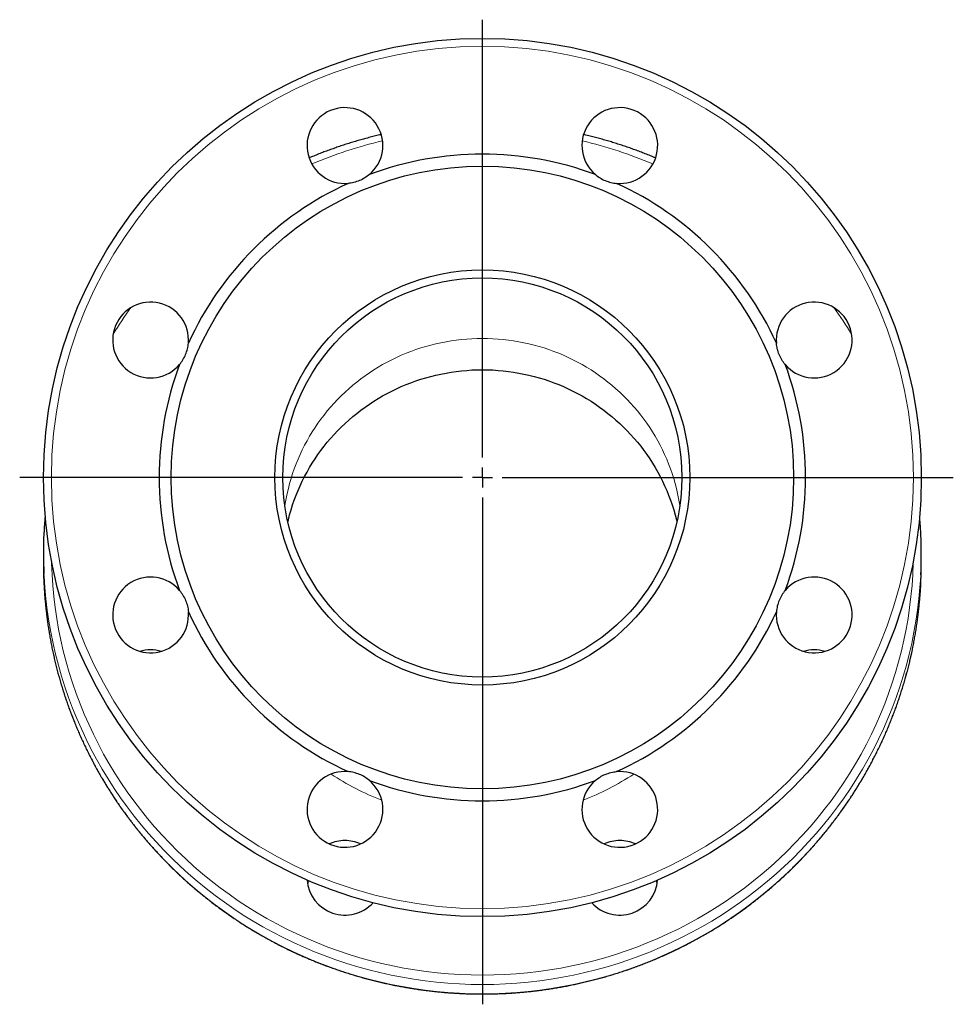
# Model space of a CAD drawing. Header units: millimetres. Extents: x 109 to 743, y 37 to 572.
# Tile 4 of 4: x 509 to 743, y 325 to 572. Entities that reach past the tile are written whole.
import ezdxf

# ---------------------------------------------------------------- set-up
doc = ezdxf.new("R2010")
doc.units = ezdxf.units.MM
doc.layers.add('FORMAT', color=7, linetype='Continuous')

# ---------------------------------------------------------------- blocks, each defined once
blk = doc.blocks.new('SW_CENTERMARKSYMBOL_0')
at = {"layer": 'FORMAT', "color": 0}
for p, q in [((0, 5), (0, 114.68)), ((0, 0), (0, 2.5)), ((-5, 0), (-115.95, 0)), ((0, 0), (-2.5, 0)), ((0, 0), (0, -2.5)), ((0, 0), (2.5, 0)), ((5, 0), (118.02, 0)), ((0, -5), (0, -131.97))]:
    blk.add_line(p, q, dxfattribs=at)

msp = doc.modelspace()

# ---------------------------------------------------------------- linework, layer by layer
at = {"color": 7, "linetype": 'Continuous', "lineweight": 25}
for p, q in [((515.35, 437.79), (515.35, 435.45)), ((735.35, 435.45), (735.35, 437.79))]:
    msp.add_line(p, q, dxfattribs=at)
at = {"color": 8, "linetype": 'Continuous', "lineweight": 18, "flags": 128}
for points in [[(575.86, 449.74), (575.96, 450.38), (576.19, 451.65), (576.44, 452.91), (576.73, 454.16), (577.05, 455.4), (577.41, 456.64), (577.8, 457.87), (578.22, 459.08), (578.67, 460.29), (579.15, 461.48), (579.67, 462.66), (580.22, 463.82), (580.8, 464.97), (581.41, 466.11), (582.05, 467.23), (582.72, 468.33), (583.41, 469.42), (584.14, 470.49), (584.9, 471.54), (585.68, 472.56), (586.49, 473.57), (587.33, 474.56), (588.19, 475.52), (589.08, 476.47), (589.99, 477.39), (590.93, 478.28), (591.89, 479.15), (592.88, 480), (593.88, 480.82), (594.91, 481.62), (595.96, 482.38), (597.03, 483.13), (598.12, 483.84), (599.22, 484.52), (600.35, 485.18), (601.49, 485.81), (602.65, 486.41), (603.82, 486.97), (605.01, 487.51), (606.21, 488.02), (607.43, 488.49), (608.66, 488.94), (609.9, 489.35), (611.15, 489.73), (612.41, 490.08), (613.68, 490.4), (614.95, 490.68), (616.24, 490.93), (617.53, 491.15), (618.82, 491.33), (620.12, 491.48), (621.43, 491.6), (622.73, 491.68), (624.04, 491.73), (625.35, 491.75), (626.66, 491.73), (627.96, 491.68), (629.27, 491.6), (630.57, 491.48), (631.87, 491.33), (633.17, 491.15), (634.46, 490.93), (635.74, 490.68), (637.02, 490.4), (638.29, 490.08), (639.55, 489.73), (640.8, 489.35), (642.04, 488.94), (643.27, 488.49), (644.48, 488.02), (645.68, 487.51), (646.87, 486.97), (648.05, 486.41), (649.21, 485.81), (650.35, 485.18), (651.47, 484.52), (652.58, 483.84), (653.67, 483.13), (654.74, 482.38), (655.79, 481.62), (656.81, 480.82), (657.82, 480), (658.8, 479.15), (659.77, 478.28), (660.7, 477.39), (661.62, 476.47), (662.51, 475.52), (663.37, 474.56), (664.21, 473.57), (665.02, 472.56), (665.8, 471.54), (666.55, 470.49), (667.28, 469.42), (667.98, 468.33), (668.65, 467.23), (669.29, 466.11), (669.9, 464.97), (670.48, 463.82), (671.03, 462.66), (671.54, 461.48), (672.03, 460.29), (672.48, 459.08), (672.9, 457.87), (673.29, 456.64), (673.64, 455.4), (673.97, 454.16), (674.26, 452.91), (674.51, 451.65), (674.73, 450.38), (674.83, 449.74)], [(517.37, 435.9), (517.39, 435.41), (517.5, 432.64), (517.68, 429.87), (517.94, 427.11), (518.27, 424.36), (518.68, 421.61), (519.16, 418.88), (519.71, 416.16), (520.33, 413.45), (521.03, 410.77), (521.8, 408.1), (522.63, 405.45), (523.54, 402.82), (524.52, 400.22), (525.57, 397.65), (526.69, 395.1), (527.87, 392.58), (529.12, 390.09), (530.44, 387.64), (531.82, 385.22), (533.26, 382.84), (534.77, 380.49), (536.34, 378.19), (537.97, 375.92), (539.67, 373.7), (541.42, 371.52), (543.22, 369.39), (545.09, 367.3), (547.01, 365.27), (548.98, 363.28), (551.01, 361.35), (553.08, 359.46), (555.21, 357.64), (557.38, 355.86), (559.6, 354.15), (561.87, 352.49), (564.18, 350.89), (566.53, 349.35), (568.92, 347.87), (571.35, 346.45), (573.82, 345.09), (576.32, 343.8), (578.85, 342.58), (581.42, 341.42), (584.02, 340.32), (586.64, 339.29), (589.3, 338.33), (591.97, 337.44), (594.67, 336.62), (597.4, 335.87), (600.14, 335.18), (602.89, 334.57), (605.67, 334.03), (608.45, 333.56), (611.25, 333.16), (614.06, 332.84), (616.87, 332.58), (619.7, 332.4), (622.52, 332.29), (625.35, 332.26), (628.18, 332.29), (631, 332.4), (633.82, 332.58), (636.64, 332.84), (639.44, 333.16), (642.24, 333.56), (645.03, 334.03), (647.8, 334.57), (650.56, 335.18), (653.3, 335.87), (656.02, 336.62), (658.72, 337.44), (661.4, 338.33), (664.05, 339.29), (666.68, 340.32), (669.28, 341.42), (671.84, 342.58), (674.38, 343.8), (676.88, 345.09), (679.35, 346.45), (681.78, 347.87), (684.17, 349.35), (686.52, 350.89), (688.83, 352.49), (691.09, 354.15), (693.31, 355.86), (695.49, 357.64), (697.61, 359.46), (699.69, 361.35), (701.72, 363.28), (703.69, 365.27), (705.61, 367.3), (707.47, 369.39), (709.28, 371.52), (711.03, 373.7), (712.72, 375.92), (714.35, 378.19), (715.92, 380.49), (717.43, 382.84), (718.88, 385.22), (720.26, 387.64), (721.58, 390.09), (722.83, 392.58), (724.01, 395.1), (725.13, 397.65), (726.17, 400.22), (727.15, 402.82), (728.06, 405.45), (728.9, 408.1), (729.67, 410.77), (730.36, 413.45), (730.99, 416.16), (731.54, 418.88), (732.02, 421.61), (732.42, 424.36), (732.76, 427.11), (733.02, 429.87), (733.2, 432.64), (733.31, 435.41), (733.32, 435.9)], [(735.22, 432.55), (735.2, 432.15), (735.01, 429.33), (734.75, 426.51), (734.41, 423.71), (733.99, 420.91), (733.51, 418.13), (732.94, 415.36), (732.31, 412.61), (731.6, 409.87), (730.82, 407.15), (729.96, 404.45), (729.04, 401.78), (728.04, 399.13), (726.97, 396.51), (725.84, 393.91), (724.63, 391.35), (723.36, 388.81), (722.02, 386.31), (720.61, 383.85), (719.14, 381.42), (717.6, 379.03), (716, 376.68), (714.34, 374.38), (712.62, 372.11), (710.83, 369.9), (708.99, 367.73), (707.09, 365.6), (705.14, 363.53), (703.13, 361.5), (701.07, 359.53), (698.95, 357.62), (696.79, 355.75), (694.57, 353.95), (692.31, 352.2), (690, 350.51), (687.65, 348.88), (685.26, 347.31), (682.82, 345.8), (680.35, 344.36), (677.84, 342.98), (675.29, 341.66), (672.7, 340.42), (670.09, 339.23), (667.44, 338.12), (664.77, 337.07), (662.07, 336.09), (659.34, 335.19), (656.59, 334.35), (653.82, 333.58), (651.03, 332.89), (648.22, 332.26), (645.39, 331.71), (642.56, 331.23), (639.71, 330.83), (636.85, 330.5), (633.98, 330.24), (631.11, 330.05), (628.23, 329.94), (625.35, 329.91), (622.47, 329.94), (619.59, 330.05), (616.72, 330.24), (613.85, 330.5), (610.99, 330.83), (608.14, 331.23), (605.3, 331.71), (602.48, 332.26), (599.67, 332.89), (596.88, 333.58), (594.11, 334.35), (591.36, 335.19), (588.63, 336.09), (585.93, 337.07), (583.25, 338.12), (580.61, 339.23), (577.99, 340.42), (575.41, 341.66), (572.86, 342.98), (570.35, 344.36), (567.87, 345.8), (565.44, 347.31), (563.04, 348.88), (560.69, 350.51), (558.38, 352.2), (556.12, 353.95), (553.91, 355.75), (551.74, 357.62), (549.63, 359.53), (547.57, 361.5), (545.56, 363.53), (543.6, 365.6), (541.7, 367.73), (539.86, 369.9), (538.08, 372.11), (536.36, 374.38), (534.69, 376.68), (533.09, 379.03), (531.56, 381.42), (530.09, 383.85), (528.68, 386.31), (527.34, 388.81), (526.06, 391.35), (524.86, 393.91), (523.72, 396.51), (522.65, 399.13), (521.66, 401.78), (520.73, 404.45), (519.88, 407.15), (519.1, 409.87), (518.39, 412.61), (517.75, 415.36), (517.19, 418.13), (516.7, 420.91), (516.29, 423.71), (515.95, 426.51), (515.69, 429.33), (515.5, 432.15), (515.47, 432.7)], [(515.46, 430.56), (515.5, 429.8), (515.69, 426.99), (515.95, 424.17), (516.29, 421.37), (516.7, 418.57), (517.19, 415.79), (517.75, 413.02), (518.39, 410.27), (519.1, 407.53), (519.88, 404.81), (520.73, 402.11), (521.66, 399.44), (522.65, 396.79), (523.72, 394.16), (524.86, 391.57), (526.06, 389), (527.34, 386.47), (528.68, 383.97), (530.09, 381.51), (531.56, 379.08), (533.09, 376.69), (534.69, 374.34), (536.36, 372.04), (538.08, 369.77), (539.86, 367.56), (541.7, 365.38), (543.6, 363.26), (545.56, 361.19), (547.57, 359.16), (549.63, 357.19), (551.74, 355.28), (553.91, 353.41), (556.12, 351.61), (558.38, 349.86), (560.69, 348.17), (563.04, 346.54), (565.44, 344.97), (567.87, 343.46), (570.35, 342.02), (572.86, 340.64), (575.41, 339.32), (577.99, 338.07), (580.61, 336.89), (583.25, 335.78), (585.93, 334.73), (588.63, 333.75), (591.36, 332.84), (594.11, 332.01), (596.88, 331.24), (599.67, 330.55), (602.48, 329.92), (605.3, 329.37), (608.14, 328.89), (610.99, 328.49), (613.85, 328.16), (616.72, 327.9), (619.59, 327.71), (622.47, 327.6), (625.35, 327.56)], [(625.35, 327.56), (628.23, 327.6), (631.11, 327.71), (633.98, 327.9), (636.85, 328.16), (639.71, 328.49), (642.56, 328.89), (645.39, 329.37), (648.22, 329.92), (651.03, 330.55), (653.82, 331.24), (656.59, 332.01), (659.34, 332.84), (662.07, 333.75), (664.77, 334.73), (667.44, 335.78), (670.09, 336.89), (672.7, 338.07), (675.29, 339.32), (677.84, 340.64), (680.35, 342.02), (682.82, 343.46), (685.26, 344.97), (687.65, 346.54), (690, 348.17), (692.31, 349.86), (694.57, 351.61), (696.79, 353.41), (698.95, 355.28), (701.07, 357.19), (703.13, 359.16), (705.14, 361.19), (707.09, 363.26), (708.99, 365.38), (710.83, 367.56), (712.62, 369.77), (714.34, 372.04), (716, 374.34), (717.6, 376.69), (719.14, 379.08), (720.61, 381.51), (722.02, 383.97), (723.36, 386.47), (724.63, 389), (725.84, 391.57), (726.97, 394.16), (728.04, 396.79), (729.04, 399.44), (729.96, 402.11), (730.82, 404.81), (731.6, 407.53), (732.31, 410.27), (732.94, 413.02), (733.51, 415.79), (733.99, 418.57), (734.41, 421.37), (734.75, 424.17), (735.01, 426.99), (735.2, 429.8), (735.24, 430.6)]]:
    msp.add_lwpolyline(points, dxfattribs=at)
at = {"color": 7, "linetype": 'Continuous', "lineweight": 25, "flags": 128}
for points in [[(576.6, 445.78), (576.73, 446.31), (577.05, 447.56), (577.41, 448.79), (577.8, 450.02), (578.22, 451.24), (578.67, 452.44), (579.15, 453.63), (579.67, 454.81), (580.22, 455.98), (580.8, 457.13), (581.41, 458.27), (582.05, 459.39), (582.72, 460.49), (583.41, 461.57), (584.14, 462.64), (584.9, 463.69), (585.68, 464.72), (586.49, 465.73), (587.33, 466.71), (588.19, 467.68), (589.08, 468.62), (589.99, 469.54), (590.93, 470.44), (591.89, 471.31), (592.88, 472.16), (593.88, 472.98), (594.91, 473.77), (595.96, 474.54), (597.03, 475.28), (598.12, 475.99), (599.22, 476.68), (600.35, 477.33), (601.49, 477.96), (602.65, 478.56), (603.82, 479.13), (605.01, 479.67), (606.21, 480.17), (607.43, 480.65), (608.66, 481.09), (609.9, 481.5), (611.15, 481.89), (612.41, 482.23), (613.68, 482.55), (614.95, 482.83), (616.24, 483.08), (617.53, 483.3), (618.82, 483.49), (620.12, 483.64), (621.43, 483.75), (622.73, 483.84), (624.04, 483.89), (625.35, 483.9), (626.66, 483.89), (627.96, 483.84), (629.27, 483.75), (630.57, 483.64), (631.87, 483.49), (633.17, 483.3), (634.46, 483.08), (635.74, 482.83), (637.02, 482.55), (638.29, 482.23), (639.55, 481.89), (640.8, 481.5), (642.04, 481.09), (643.27, 480.65), (644.48, 480.17), (645.68, 479.67), (646.87, 479.13), (648.05, 478.56), (649.21, 477.96), (650.35, 477.33), (651.47, 476.68), (652.58, 475.99), (653.67, 475.28), (654.74, 474.54), (655.79, 473.77), (656.81, 472.98), (657.82, 472.16), (658.8, 471.31), (659.77, 470.44), (660.7, 469.54), (661.62, 468.62), (662.51, 467.68), (663.37, 466.71), (664.21, 465.73), (665.02, 464.72), (665.8, 463.69), (666.55, 462.64), (667.28, 461.57), (667.98, 460.49), (668.65, 459.39), (669.29, 458.27), (669.9, 457.13), (670.48, 455.98), (671.03, 454.81), (671.54, 453.63), (672.03, 452.44), (672.48, 451.24), (672.9, 450.02), (673.29, 448.79), (673.64, 447.56), (673.97, 446.31), (674.09, 445.78)], [(515.35, 435.45), (515.39, 432.63), (515.46, 430.56)], [(735.24, 430.6), (735.31, 432.63), (735.35, 435.45)]]:
    msp.add_lwpolyline(points, dxfattribs=at)
at = {"color": 7, "linetype": 'Continuous', "lineweight": 25}
for radius in [110, 78, 52, 50]:
    msp.add_circle((625.35, 456.91), radius, dxfattribs=at)
at = {"color": 8, "linetype": 'Continuous', "lineweight": 18}
msp.add_circle((625.35, 456.91), 108, dxfattribs=at)
at = {"color": 7, "linetype": 'Continuous', "lineweight": 25}
for centre, radius, start, end in [((590.91, 540.06), 9.5, 310.1781, 274.8219), ((659.79, 540.06), 9.5, 265.1781, 229.8219), ((625.35, 456.91), 81, 69.541, 110.459), ((625.35, 456.91), 81, 114.541, 155.459), ((625.35, 456.91), 81, 24.541, 65.459), ((542.2, 491.35), 9.5, 355.1781, 319.8219), ((708.5, 491.35), 9.5, 220.1781, 184.8219), ((625.35, 456.91), 81, 159.541, 200.459), ((625.35, 456.91), 81, 339.541, 20.459), ((621.16, 437.79), 105.82, 177.3051, 182.7585), ((629.53, 437.79), 105.82, 357.1595, 2.5805), ((542.2, 422.47), 9.5, 40.1781, 4.8219), ((708.5, 422.47), 9.5, 175.1781, 139.8219), ((625.35, 456.91), 81, 204.541, 245.459), ((625.35, 456.91), 81, 294.541, 335.459), ((542.2, 404.05), 9.67, 89.9953, 105.9338), ((542.2, 404.05), 9.67, 74.0642, 90.0067), ((708.5, 404.05), 9.67, 89.9953, 105.9338), ((708.5, 404.05), 9.67, 74.0642, 90.0067), ((590.91, 373.76), 9.5, 85.1781, 49.8219), ((659.79, 373.76), 9.5, 130.1781, 94.8219), ((625.35, 456.91), 81, 249.541, 290.459), ((590.9, 356.29), 9.66, 89.9823, 114.0042), ((590.91, 356.29), 9.66, 65.9958, 90.0177), ((659.79, 356.29), 9.66, 89.9823, 114.0042), ((659.79, 356.29), 9.66, 65.9958, 90.0177), ((590.92, 356.82), 9.53, 184.5602, 317.4819), ((590.57, 353.51), 9.16, 164.6758, 170.1706), ((659.77, 356.82), 9.53, 222.5181, 355.4398), ((660.13, 353.51), 9.16, 9.8294, 15.3242)]:
    msp.add_arc(centre, radius, start, end, dxfattribs=at)
at = {"color": 8, "linetype": 'Continuous', "lineweight": 18}
for centre, radius, start, end in [((625.22, 434.6), 109.49, 103.1391, 112.9116), ((625.47, 434.6), 109.49, 67.0884, 76.8609), ((622.94, 437.5), 105.74, 144.1217, 148.4693), ((627.76, 437.5), 105.74, 31.5307, 35.8783), ((625.09, 440), 68.65, 236.7336, 248.6804), ((625.61, 440.01), 68.66, 291.3204, 303.2656)]:
    msp.add_arc(centre, radius, start, end, dxfattribs=at)
at = {"color": 7, "linetype": 'Continuous', "lineweight": 25}
for points, knots in [([(600, 542.81), (599.96, 542.8), (599.47, 542.69), (598.54, 542.46), (597.19, 542.13), (595.85, 541.77), (594.52, 541.4), (593.19, 541.01), (591.87, 540.6), (590.55, 540.18), (589.24, 539.74), (587.93, 539.28), (586.63, 538.81), (585.33, 538.33), (584.05, 537.82), (582.91, 537.37), (582.21, 537.07), (581.93, 536.95)], [0, 0, 0, 0, 0.006033, 0.078838, 0.151643, 0.224447, 0.297252, 0.370056, 0.44286, 0.515664, 0.588468, 0.661271, 0.734074, 0.806877, 0.87968, 0.952482, 1, 1, 1, 1]), ([(668.76, 536.96), (668.64, 537.01), (668.1, 537.24), (667.13, 537.63), (665.84, 538.14), (664.55, 538.63), (663.25, 539.11), (661.95, 539.57), (660.64, 540.02), (659.32, 540.44), (658, 540.86), (656.67, 541.25), (655.34, 541.63), (654, 541.99), (652.66, 542.34), (651.56, 542.61), (650.91, 542.76), (650.7, 542.81)], [0, 0, 0, 0, 0.020114, 0.092937, 0.16576, 0.238584, 0.311408, 0.384232, 0.457057, 0.529882, 0.602707, 0.675532, 0.748358, 0.821184, 0.89401, 0.966836, 1, 1, 1, 1]), ([(597.04, 532.8), (596.67, 532.49), (596.28, 532.21), (595.45, 531.7), (595, 531.47), (594.08, 531.09), (593.61, 530.94), (592.65, 530.71), (592.17, 530.63), (591.71, 530.59)], [0, 0, 0, 0, 0.25, 0.25, 0.5, 0.5, 0.75, 0.75, 1, 1, 1, 1]), ([(653.66, 532.8), (654.02, 532.49), (654.41, 532.21), (655.25, 531.7), (655.7, 531.47), (656.61, 531.09), (657.08, 530.94), (658.05, 530.71), (658.52, 530.63), (658.99, 530.59)], [0, 0, 0, 0, 0.25, 0.25, 0.5, 0.5, 0.75, 0.75, 1, 1, 1, 1]), ([(549.46, 485.22), (549.76, 485.59), (550.05, 485.98), (550.56, 486.81), (550.79, 487.26), (551.17, 488.18), (551.32, 488.65), (551.55, 489.61), (551.63, 490.08), (551.67, 490.55)], [0, 0, 0, 0, 0.25, 0.25, 0.5, 0.5, 0.75, 0.75, 1, 1, 1, 1]), ([(701.24, 485.22), (700.93, 485.59), (700.65, 485.98), (700.14, 486.81), (699.91, 487.26), (699.53, 488.18), (699.38, 488.65), (699.15, 489.61), (699.07, 490.08), (699.03, 490.55)], [0, 0, 0, 0, 0.25, 0.25, 0.5, 0.5, 0.75, 0.75, 1, 1, 1, 1]), ([(515.78, 447.31), (515.74, 446.89), (515.66, 446.02), (515.57, 444.69), (515.5, 443.6), (515.48, 442.96), (515.47, 442.77)], [0, 0, 0, 0, 0.277994, 0.576865, 0.875736, 1, 1, 1, 1]), ([(735.24, 442.56), (735.24, 442.65), (735.21, 443.19), (735.16, 444.19), (735.07, 445.55), (734.99, 446.58), (734.93, 447.17), (734.92, 447.3)], [0, 0, 0, 0, 0.0572964, 0.3437642, 0.6302321, 0.9167002, 1, 1, 1, 1]), ([(515.46, 430.56), (515.46, 430.51), (515.48, 430.01), (515.54, 429.05), (515.63, 427.7), (515.74, 426.34), (515.86, 424.98), (516.01, 423.63), (516.17, 422.28), (516.35, 420.93), (516.54, 419.58), (516.75, 418.24), (516.98, 416.9), (517.23, 415.56), (517.49, 414.22), (517.78, 412.89), (518.07, 411.56), (518.39, 410.24), (518.72, 408.92), (519.07, 407.6), (519.44, 406.29), (519.82, 404.98), (520.22, 403.68), (520.64, 402.38), (521.07, 401.09), (521.52, 399.8), (521.99, 398.52), (522.47, 397.25), (522.97, 395.98), (523.48, 394.71), (524.01, 393.46), (524.56, 392.21), (525.12, 390.96), (525.7, 389.73), (526.3, 388.5), (526.91, 387.28), (527.54, 386.06), (528.18, 384.86), (528.84, 383.66), (529.51, 382.47), (530.2, 381.29), (530.9, 380.12), (531.62, 378.96), (532.35, 377.8), (533.1, 376.65), (533.86, 375.52), (534.64, 374.39), (535.43, 373.28), (536.24, 372.17), (537.06, 371.07), (537.89, 369.98), (538.74, 368.91), (539.6, 367.84), (540.48, 366.79), (541.37, 365.74), (542.27, 364.71), (543.19, 363.69), (544.11, 362.68), (545.06, 361.68), (546.01, 360.69), (546.98, 359.72), (547.96, 358.75), (548.95, 357.8), (549.95, 356.86), (550.97, 355.94), (551.99, 355.02), (553.03, 354.12), (554.08, 353.23), (555.15, 352.36), (556.22, 351.5), (557.3, 350.65), (558.4, 349.81), (559.5, 348.99), (560.62, 348.19), (561.75, 347.39), (562.88, 346.61), (564.03, 345.85), (565.18, 345.1), (566.35, 344.36), (567.53, 343.64), (568.71, 342.93), (569.9, 342.24), (571.1, 341.56), (572.32, 340.89), (573.53, 340.25), (574.76, 339.61), (576, 338.99), (577.24, 338.39), (578.49, 337.8), (579.75, 337.23), (581.02, 336.68), (582.29, 336.14), (583.57, 335.61), (584.85, 335.1), (586.15, 334.61), (587.45, 334.13), (588.75, 333.67), (590.06, 333.23), (591.38, 332.8), (592.7, 332.39), (594.03, 331.99), (595.36, 331.61), (596.69, 331.25), (598.03, 330.9), (599.38, 330.57), (600.73, 330.26), (602.08, 329.96), (603.44, 329.69), (604.8, 329.42), (606.17, 329.18), (607.53, 328.95), (608.9, 328.74), (610.27, 328.54), (611.65, 328.36), (613.03, 328.2), (614.41, 328.06), (615.79, 327.93), (617.17, 327.82), (618.55, 327.73), (619.94, 327.65), (621.32, 327.6), (622.71, 327.55), (624.05, 327.53), (624.93, 327.53), (625.35, 327.53)], [0, 0, 0, 0, 0.000881, 0.009143, 0.017405, 0.025666, 0.033928, 0.042189, 0.050451, 0.058712, 0.066974, 0.075236, 0.083497, 0.091759, 0.100021, 0.108282, 0.116544, 0.124806, 0.133068, 0.141329, 0.149591, 0.157853, 0.166115, 0.174377, 0.182639, 0.190901, 0.199163, 0.207425, 0.215687, 0.223949, 0.232211, 0.240473, 0.248736, 0.256998, 0.26526, 0.273523, 0.281785, 0.290048, 0.29831, 0.306573, 0.314835, 0.323098, 0.331361, 0.339623, 0.347886, 0.356149, 0.364412, 0.372675, 0.380938, 0.389201, 0.397464, 0.405727, 0.413991, 0.422254, 0.430517, 0.438781, 0.447044, 0.455307, 0.463571, 0.471835, 0.480098, 0.488362, 0.496626, 0.50489, 0.513153, 0.521417, 0.529681, 0.537945, 0.546209, 0.554474, 0.562738, 0.571002, 0.579266, 0.587531, 0.595795, 0.604059, 0.612324, 0.620589, 0.628853, 0.637118, 0.645382, 0.653647, 0.661912, 0.670177, 0.678442, 0.686706, 0.694971, 0.703236, 0.711501, 0.719766, 0.728032, 0.736297, 0.744562, 0.752827, 0.761092, 0.769358, 0.777623, 0.785888, 0.794154, 0.802419, 0.810684, 0.81895, 0.827215, 0.835481, 0.843746, 0.852012, 0.860278, 0.868543, 0.876809, 0.885074, 0.89334, 0.901606, 0.909871, 0.918137, 0.926403, 0.934669, 0.942934, 0.9512, 0.959466, 0.967732, 0.975997, 0.984263, 0.992529, 1, 1, 1, 1]), ([(625.35, 327.53), (625.59, 327.53), (626.3, 327.53), (627.47, 327.54), (628.86, 327.58), (630.24, 327.63), (631.63, 327.7), (633.01, 327.79), (634.39, 327.89), (635.78, 328.01), (637.16, 328.15), (638.53, 328.3), (639.91, 328.47), (641.28, 328.66), (642.65, 328.87), (644.02, 329.09), (645.39, 329.33), (646.75, 329.59), (648.11, 329.86), (649.46, 330.15), (650.81, 330.46), (652.16, 330.78), (653.5, 331.12), (654.84, 331.47), (656.18, 331.85), (657.5, 332.24), (658.83, 332.64), (660.15, 333.07), (661.46, 333.5), (662.77, 333.96), (664.07, 334.43), (665.36, 334.92), (666.65, 335.42), (667.93, 335.94), (669.21, 336.47), (670.48, 337.02), (671.74, 337.59), (672.99, 338.17), (674.24, 338.77), (675.47, 339.38), (676.71, 340.01), (677.93, 340.65), (679.14, 341.31), (680.35, 341.98), (681.54, 342.67), (682.73, 343.37), (683.91, 344.09), (685.08, 344.82), (686.24, 345.57), (687.39, 346.33), (688.53, 347.1), (689.66, 347.89), (690.78, 348.69), (691.89, 349.51), (692.99, 350.34), (694.08, 351.18), (695.15, 352.04), (696.22, 352.91), (697.27, 353.79), (698.32, 354.69), (699.35, 355.6), (700.37, 356.52), (701.38, 357.45), (702.37, 358.4), (703.36, 359.36), (704.33, 360.33), (705.29, 361.31), (706.23, 362.3), (707.17, 363.31), (708.09, 364.33), (708.99, 365.36), (709.89, 366.4), (710.77, 367.45), (711.64, 368.51), (712.49, 369.58), (713.33, 370.67), (714.15, 371.76), (714.97, 372.86), (715.76, 373.98), (716.54, 375.1), (717.31, 376.23), (718.07, 377.37), (718.81, 378.52), (719.53, 379.69), (720.24, 380.85), (720.93, 382.03), (721.61, 383.22), (722.27, 384.41), (722.92, 385.62), (723.55, 386.83), (724.17, 388.05), (724.77, 389.27), (725.36, 390.5), (725.93, 391.74), (726.48, 392.99), (727.02, 394.25), (727.54, 395.51), (728.04, 396.77), (728.53, 398.05), (729.01, 399.33), (729.46, 400.61), (729.9, 401.9), (730.32, 403.2), (730.73, 404.5), (731.12, 405.8), (731.49, 407.11), (731.85, 408.43), (732.19, 409.75), (732.51, 411.07), (732.81, 412.4), (733.1, 413.73), (733.37, 415.06), (733.62, 416.4), (733.86, 417.74), (734.08, 419.08), (734.28, 420.43), (734.46, 421.78), (734.63, 423.13), (734.78, 424.48), (734.91, 425.84), (735.03, 427.19), (735.13, 428.55), (735.19, 429.68), (735.22, 430.36), (735.23, 430.59)], [0, 0, 0, 0, 0.004387, 0.012651, 0.020915, 0.029179, 0.037443, 0.045707, 0.053971, 0.062235, 0.070499, 0.078763, 0.087027, 0.09529, 0.103554, 0.111818, 0.120082, 0.128346, 0.13661, 0.144874, 0.153137, 0.161401, 0.169665, 0.177929, 0.186192, 0.194456, 0.20272, 0.210983, 0.219247, 0.227511, 0.235774, 0.244038, 0.252301, 0.260565, 0.268828, 0.277091, 0.285355, 0.293618, 0.301881, 0.310145, 0.318408, 0.326671, 0.334934, 0.343197, 0.35146, 0.359723, 0.367986, 0.376249, 0.384512, 0.392775, 0.401038, 0.4093, 0.417563, 0.425826, 0.434088, 0.442351, 0.450613, 0.458876, 0.467138, 0.475401, 0.483663, 0.491925, 0.500187, 0.508449, 0.516711, 0.524973, 0.533235, 0.541497, 0.549759, 0.558021, 0.566283, 0.574544, 0.582806, 0.591068, 0.599329, 0.607591, 0.615852, 0.624113, 0.632375, 0.640636, 0.648897, 0.657158, 0.66542, 0.673681, 0.681942, 0.690203, 0.698463, 0.706724, 0.714985, 0.723246, 0.731507, 0.739767, 0.748028, 0.756288, 0.764549, 0.772809, 0.78107, 0.78933, 0.797591, 0.805851, 0.814111, 0.822371, 0.830632, 0.838892, 0.847152, 0.855412, 0.863672, 0.871932, 0.880192, 0.888452, 0.896712, 0.904972, 0.913232, 0.921492, 0.929752, 0.938011, 0.946271, 0.954531, 0.962791, 0.971051, 0.97931, 0.98757, 0.99583, 1, 1, 1, 1]), ([(549.46, 428.6), (549.76, 428.24), (550.05, 427.85), (550.56, 427.01), (550.79, 426.56), (551.17, 425.65), (551.32, 425.18), (551.55, 424.21), (551.63, 423.74), (551.67, 423.27)], [0, 0, 0, 0, 0.25, 0.25, 0.5, 0.5, 0.75, 0.75, 1, 1, 1, 1]), ([(701.24, 428.6), (700.93, 428.24), (700.65, 427.85), (700.14, 427.01), (699.91, 426.56), (699.53, 425.65), (699.38, 425.18), (699.15, 424.21), (699.07, 423.74), (699.03, 423.27)], [0, 0, 0, 0, 0.25, 0.25, 0.5, 0.5, 0.75, 0.75, 1, 1, 1, 1]), ([(597.04, 381.02), (596.67, 381.33), (596.28, 381.61), (595.45, 382.12), (595, 382.35), (594.08, 382.73), (593.61, 382.88), (592.65, 383.11), (592.17, 383.19), (591.71, 383.23)], [0, 0, 0, 0, 0.25, 0.25, 0.5, 0.5, 0.75, 0.75, 1, 1, 1, 1]), ([(653.66, 381.02), (654.02, 381.33), (654.41, 381.61), (655.25, 382.12), (655.7, 382.35), (656.61, 382.73), (657.08, 382.88), (658.05, 383.11), (658.52, 383.19), (658.99, 383.23)], [0, 0, 0, 0, 0.25, 0.25, 0.5, 0.5, 0.75, 0.75, 1, 1, 1, 1])]:
    msp.add_open_spline(points, degree=3, knots=knots, dxfattribs=at)

# ---------------------------------------------------------------- block references
at = {"layer": 'FORMAT'}
msp.add_blockref('SW_CENTERMARKSYMBOL_0', (625.35, 456.91), dxfattribs=at)

doc.saveas('drawing.dxf')
